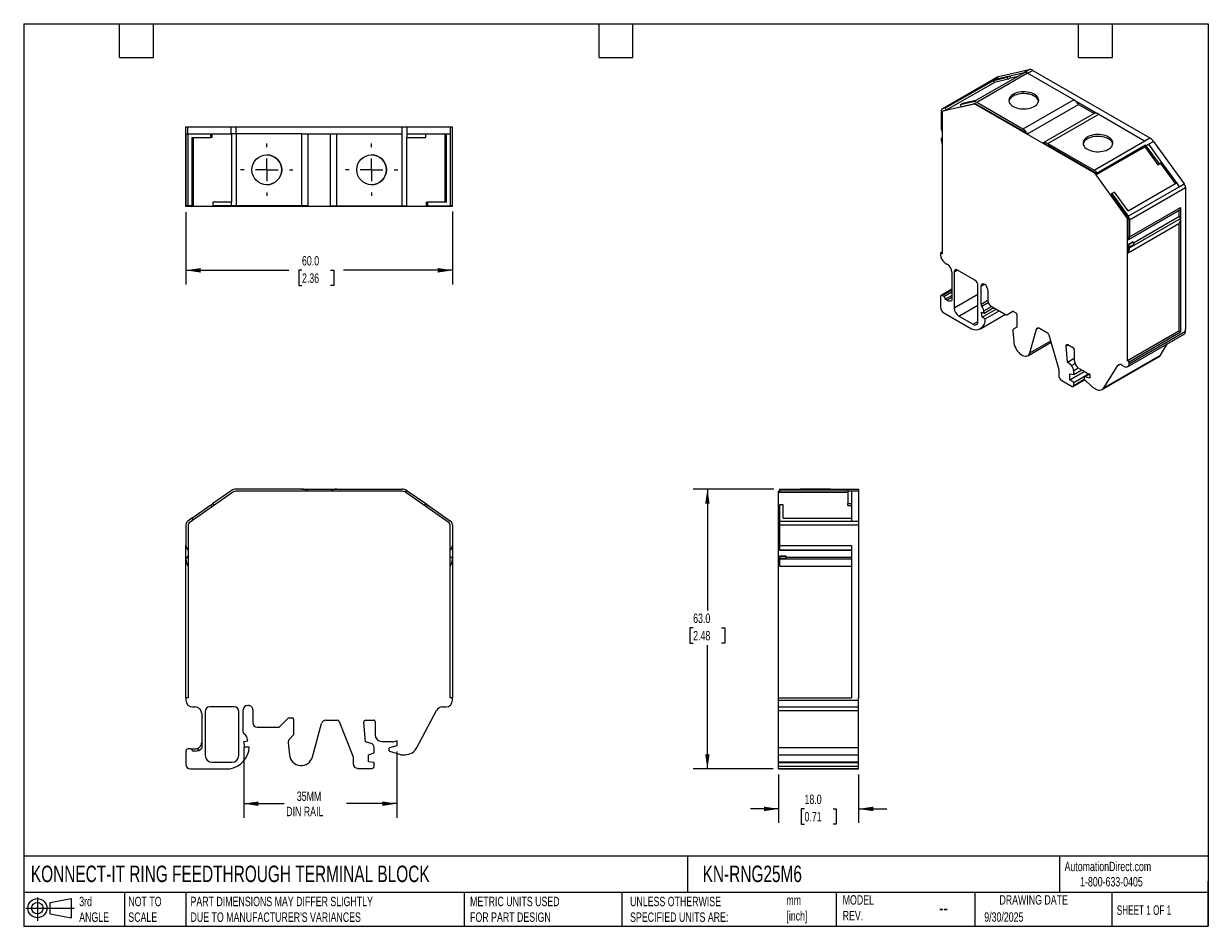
# Model space of a CAD drawing. Header units: millimetres. Extents: x 6 to 273, y 6 to 210.
import ezdxf

# ---------------------------------------------------------------- set-up
doc = ezdxf.new("R2010")
doc.units = ezdxf.units.MM
doc.linetypes.add('SLD-Center', pattern=[19.05, 15.24, -1.27, 1.27, -1.27])
doc.linetypes.add('SLD-Solid', pattern=[0])
doc.layers.add('CENTER', color=40, linetype='SLD-Center')
doc.layers.add('SLD-DEFPOINTS', color=7, linetype='Continuous')
doc.layers.add('DIMENSIONS', color=140, linetype='SLD-Solid', lineweight=25)
doc.layers.add('TEXT', color=140, linetype='SLD-Solid', lineweight=25)
doc.styles.add('SLDTEXTSTYLE0', font='TXT', dxfattribs={"width": 0.7})
doc.styles.add('SLDTEXTSTYLE1', font='TXT', dxfattribs={"width": 0.65})
doc.dimstyles.new('SLDDIMSTYLE0', dxfattribs={"dimtxt": 2.158008, "dimasz": 3.302, "dimexe": 0, "dimexo": 0.0625, "dimgap": 0.539502, "dimtad": 0, "dimtih": 1, "dimtoh": 1, "dimdec": 1, "dimrnd": 1e-09, "dimzin": 12, "dimdsep": 46, "dimtxsty": 'SLDTEXTSTYLE0', "dimsah": 1, "dimcen": 0.09, "dimadec": 0, "dimazin": 3, "dimtfac": 1, "dimtdec": 1, "dimtofl": 0, "dimtmove": 0, "dimatfit": 3, "dimfxl": 0, "dimfrac": 2, "dimtolj": 1, "dimtzin": 12, "dimarcsym": 0})
doc.dimstyles.new('SLDDIMSTYLE1', dxfattribs={"dimtxt": 2.158008, "dimasz": 3.302, "dimexe": 0, "dimexo": 0.0625, "dimgap": 0.539502, "dimtad": 0, "dimtih": 1, "dimtoh": 1, "dimdec": 1, "dimrnd": 1e-09, "dimzin": 4, "dimdsep": 46, "dimtxsty": 'SLDTEXTSTYLE0', "dimsah": 1, "dimcen": 0.09, "dimadec": 0, "dimazin": 1, "dimtfac": 1, "dimtdec": 1, "dimtmove": 0, "dimatfit": 0, "dimfxl": 0, "dimfrac": 2, "dimtolj": 1, "dimtzin": 12, "dimarcsym": 0})
doc.dimstyles.new('SLDDIMSTYLE2', dxfattribs={"dimtxt": 2.158008, "dimasz": 3.302, "dimexe": 0, "dimexo": 0.0625, "dimgap": 0.539502, "dimtad": 0, "dimtih": 1, "dimtoh": 1, "dimdec": 1, "dimrnd": 1e-09, "dimzin": 4, "dimdsep": 46, "dimtxsty": 'SLDTEXTSTYLE0', "dimsah": 1, "dimcen": 0.09, "dimadec": 0, "dimazin": 1, "dimtfac": 1, "dimtdec": 1, "dimtofl": 0, "dimtmove": 0, "dimatfit": 3, "dimfxl": 0, "dimfrac": 2, "dimtolj": 1, "dimtzin": 12, "dimarcsym": 0})

# ---------------------------------------------------------------- blocks, each defined once
blk = doc.blocks.new('Block11')
at = {"color": 7, "linetype": 'SLD-Solid', "lineweight": 18}
for p, q in [((0, 2.88), (10.87, 2.88)), ((2.59, 5.31), (2.59, 0)), ((5.48, 4.17), (10.18, 5.03)), ((5.48, 1.6), (5.48, 4.17)), ((10.18, 5.03), (10.18, 0.73)), ((5.48, 1.6), (10.18, 0.73))]:
    blk.add_line(p, q, dxfattribs=at)
for radius in [2.15, 1.29]:
    blk.add_circle((2.59, 2.88), radius, dxfattribs=at)
blk = doc.blocks.new('Block12')
at = {"layer": 'SLD-DEFPOINTS'}
blk.add_blockref('Block11', (0, 0), dxfattribs=at)
blk = doc.blocks.new('_D')
at = {"layer": 'DIMENSIONS'}
for p, q in [((55.9, 46.7), (55.9, 30.78)), ((90.38, 45.71), (90.38, 30.78)), ((55.9, 33.96), (64.97, 33.96)), ((90.38, 33.96), (79.06, 33.96))]:
    blk.add_line(p, q, dxfattribs=at)
for points in [[(55.9, 33.96), (59.2, 33.45), (59.2, 34.46)], [(90.38, 33.96), (87.08, 34.46), (87.08, 33.45)]]:
    blk.add_solid(points, dxfattribs=at)
at = {"layer": 'DIMENSIONS', "char_height": 2.117, "attachment_point": 1, "style": 'SLDTEXTSTYLE0'}
for s, insert in [('35MM', (67.84, 36.69)), ('DIN RAIL', (65.45, 33.26))]:
    blk.add_mtext(s, dxfattribs=dict(at, insert=insert))
blk = doc.blocks.new('_D_1')
at = {"layer": 'DIMENSIONS'}
for p, q in [((176.32, 40.51), (176.32, 29.61)), ((194.32, 40.51), (194.32, 29.61)), ((176.32, 32.78), (169.97, 32.78)), ((182.14, 32.78), (181.42, 32.78)), ((181.42, 32.78), (181.42, 29.35)), ((188.56, 32.78), (189.28, 32.78)), ((189.28, 32.78), (189.28, 29.35)), ((194.32, 32.78), (200.67, 32.78)), ((181.42, 29.35), (182.14, 29.35)), ((189.28, 29.35), (188.56, 29.35))]:
    blk.add_line(p, q, dxfattribs=at)
for points in [[(176.32, 32.78), (173.01, 33.29), (173.01, 32.27)], [(194.32, 32.78), (197.62, 32.27), (197.62, 33.29)]]:
    blk.add_solid(points, dxfattribs=at)
at = {"layer": 'DIMENSIONS', "char_height": 2.117, "attachment_point": 1, "style": 'SLDTEXTSTYLE0'}
for s, insert in [('18.0', (182.14, 35.99)), ('0.71', (182.14, 32.08))]:
    blk.add_mtext(s, dxfattribs=dict(at, insert=insert))
blk = doc.blocks.new('_D_2')
at = {"layer": 'DIMENSIONS'}
for p, q in [((175.25, 104.78), (157.1, 104.78)), ((160.28, 104.78), (160.28, 77.45)), ((157.07, 73.54), (156.34, 73.54)), ((156.34, 73.54), (156.34, 70.11)), ((163.48, 73.54), (164.21, 73.54)), ((164.21, 73.54), (164.21, 70.11)), ((156.34, 70.11), (157.07, 70.11)), ((160.28, 41.78), (160.28, 69.62)), ((164.21, 70.11), (163.48, 70.11)), ((175.05, 41.78), (157.1, 41.78))]:
    blk.add_line(p, q, dxfattribs=at)
for points in [[(160.28, 104.78), (159.77, 101.48), (160.78, 101.48)], [(160.28, 41.78), (160.78, 45.08), (159.77, 45.08)]]:
    blk.add_solid(points, dxfattribs=at)
at = {"layer": 'DIMENSIONS', "char_height": 2.117, "attachment_point": 1, "style": 'SLDTEXTSTYLE0'}
for s, insert in [('63.0', (157.07, 76.75)), ('2.48', (157.07, 72.84))]:
    blk.add_mtext(s, dxfattribs=dict(at, insert=insert))
blk = doc.blocks.new('_D_3')
at = {"layer": 'DIMENSIONS'}
for p, q in [((42.88, 167.09), (42.88, 150.86)), ((102.88, 167.29), (102.88, 150.86)), ((42.88, 154.03), (66.07, 154.03)), ((69, 154.03), (68.27, 154.03)), ((68.27, 154.03), (68.27, 150.6)), ((75.41, 154.03), (76.14, 154.03)), ((76.14, 154.03), (76.14, 150.6)), ((102.88, 154.03), (78.33, 154.03)), ((68.27, 150.6), (69, 150.6)), ((76.14, 150.6), (75.41, 150.6))]:
    blk.add_line(p, q, dxfattribs=at)
for points in [[(42.88, 154.03), (46.18, 153.52), (46.18, 154.54)], [(102.88, 154.03), (99.58, 154.54), (99.58, 153.52)]]:
    blk.add_solid(points, dxfattribs=at)
at = {"layer": 'DIMENSIONS', "char_height": 2.117, "attachment_point": 1, "style": 'SLDTEXTSTYLE0'}
for s, insert in [('60.0', (69, 157.24)), ('2.36', (69, 153.33))]:
    blk.add_mtext(s, dxfattribs=dict(at, insert=insert))
blk = doc.blocks.new('SW_CENTERMARKSYMBOL_0')
at = {"layer": 'CENTER', "color": 0}
for p, q in [((0, 5.08), (0, 5.89)), ((-5.08, 0), (-5.89, 0)), ((0, 0), (-2.54, 0)), ((0, 0), (0, 2.54)), ((0, 0), (0, -2.54)), ((0, 0), (2.54, 0)), ((5.08, 0), (5.89, 0)), ((0, -5.08), (0, -5.89))]:
    blk.add_line(p, q, dxfattribs=at)
blk = doc.blocks.new('SW_CENTERMARKSYMBOL_1')
at = {"layer": 'CENTER', "color": 0}
for p, q in [((0, 5.08), (0, 5.89)), ((-5.08, 0), (-5.89, 0)), ((0, 0), (-2.54, 0)), ((0, 0), (0, 2.54)), ((0, 0), (0, -2.54)), ((0, 0), (2.54, 0)), ((5.08, 0), (5.89, 0)), ((0, -5.08), (0, -5.89))]:
    blk.add_line(p, q, dxfattribs=at)

msp = doc.modelspace()

# ---------------------------------------------------------------- linework, layer by layer
for p, q in [((220.79, 192.3), (231.68, 198.59)), ((232.38, 198.4), (220.93, 191.79)), ((225.7, 197.59), (224.57, 196.94)), ((224.67, 196.97), (228.34, 197.82)), ((224.67, 196.97), (225.8, 197.63)), ((224.73, 196.79), (227.78, 197.5)), ((225.8, 197.63), (232.71, 199.23)), ((227.78, 197.5), (228.34, 197.82)), ((227.98, 197.05), (227.78, 197.5)), ((227.98, 197.05), (228.54, 197.37)), ((228.34, 197.82), (231.57, 198.57)), ((228.34, 197.82), (228.54, 197.37)), ((228.54, 197.37), (230.26, 197.77)), ((231.57, 198.57), (232.71, 199.23)), ((242.77, 192.41), (232.38, 198.4)), ((232.38, 198.4), (233.52, 199.05)), ((233.52, 199.05), (259.9, 183.82)), ((224.57, 196.94), (213.12, 190.33)), ((224.67, 196.97), (213.21, 190.36)), ((224.73, 196.79), (213.84, 190.51)), ((224.94, 196.34), (214.05, 190.06)), ((224.58, 196.93), (224.67, 196.97)), ((224.94, 196.34), (224.73, 196.79)), ((227.98, 197.05), (224.94, 196.34)), ((220.68, 192.29), (217.74, 191.61)), ((220.68, 192.29), (220.12, 191.96)), ((242.77, 192.41), (231.31, 185.79)), ((242.81, 192.38), (248.34, 189.19)), ((212.91, 189.87), (212.91, 186.04)), ((213.12, 189.58), (213.12, 157.75)), ((213.84, 190.51), (213.21, 190.36)), ((213.37, 189.89), (213.23, 189.81)), ((220.18, 191.43), (213.27, 189.83)), ((213.41, 189.91), (213.27, 189.83)), ((213.41, 189.91), (214.05, 190.06)), ((213.84, 190.51), (214.05, 190.06)), ((220.12, 191.96), (217.18, 191.28)), ((217.74, 191.61), (217.18, 191.28)), ((217.18, 191.28), (217.38, 190.83)), ((217.38, 190.83), (220.32, 191.51)), ((220.32, 191.51), (220.18, 191.43)), ((220.93, 191.38), (220.79, 191.3)), ((247.18, 176.06), (220.79, 191.3)), ((231.31, 185.79), (220.93, 191.79)), ((220.93, 191.38), (231.27, 185.41)), ((232.37, 184.77), (243.83, 191.38)), ((247.33, 189.36), (235.87, 182.75)), ((243.83, 191.38), (247.33, 189.36)), ((236.93, 182.55), (248.39, 189.16)), ((248.39, 189.16), (258.71, 183.2)), ((42.88, 184.76), (42.88, 186.36)), ((42.88, 186.36), (43.31, 186.36)), ((42.88, 168.36), (42.88, 186.36)), ((42.88, 186.36), (42.88, 186.36)), ((42.88, 184.76), (42.88, 168.56)), ((42.88, 184.76), (42.88, 168.56)), ((42.88, 184.76), (42.88, 184.76)), ((42.88, 184.76), (42.88, 184.76)), ((42.88, 184.76), (42.88, 184.76)), ((42.88, 168.36), (42.88, 184.76)), ((42.88, 184.76), (42.88, 174.47)), ((43.31, 184.76), (43.31, 186.36)), ((43.31, 186.36), (53.07, 186.36)), ((43.31, 184.76), (48.5, 184.76)), ((43.31, 184.76), (43.31, 168.56)), ((48.5, 184.76), (53.07, 184.76)), ((48.5, 183.96), (48.5, 184.76)), ((48.79, 183.96), (48.79, 184.76)), ((53.07, 184.76), (53.07, 186.36)), ((53.07, 186.36), (54.22, 186.36)), ((53.07, 184.76), (53.22, 184.76)), ((53.22, 169.36), (53.22, 184.76)), ((54.22, 184.76), (53.22, 184.76)), ((54.22, 184.76), (54.22, 186.36)), ((54.22, 186.36), (91.54, 186.36)), ((54.22, 184.76), (54.22, 168.56)), ((68.9, 184.76), (54.22, 184.76)), ((68.9, 184.76), (68.9, 168.56)), ((68.97, 184.76), (68.9, 184.76)), ((68.97, 184.76), (76.79, 184.76)), ((70.41, 168.56), (70.41, 184.76)), ((75.35, 184.76), (75.35, 168.56)), ((76.79, 184.76), (76.86, 184.76)), ((76.86, 168.56), (76.86, 184.76)), ((76.86, 184.76), (91.45, 184.76)), ((91.45, 184.76), (91.54, 184.76)), ((91.54, 184.76), (91.54, 186.36)), ((91.54, 186.36), (92.69, 186.36)), ((91.54, 184.76), (91.54, 184.76)), ((91.54, 168.56), (91.54, 184.76)), ((92.69, 184.76), (92.69, 186.36)), ((92.69, 186.36), (102.45, 186.36)), ((92.69, 183.96), (92.69, 184.76)), ((92.69, 184.76), (96.85, 184.76)), ((96.85, 184.76), (101.56, 184.76)), ((96.85, 183.96), (96.85, 184.76)), ((101.27, 169.36), (101.27, 184.76)), ((101.56, 184.76), (102.45, 184.76)), ((101.56, 169.36), (101.56, 184.76)), ((102.45, 184.76), (102.45, 186.36)), ((102.45, 186.36), (102.88, 186.36)), ((102.45, 168.56), (102.45, 184.76)), ((102.88, 168.56), (102.88, 186.36)), ((102.88, 168.56), (102.88, 184.76)), ((102.88, 184.76), (102.88, 184.76)), ((231.35, 185.36), (232.37, 184.77)), ((44.2, 183.96), (48.5, 183.96)), ((44.2, 183.96), (44.2, 168.56)), ((44.49, 183.96), (44.49, 168.56)), ((48.79, 183.96), (48.5, 183.96)), ((92.54, 183.96), (92.69, 183.96)), ((92.54, 183.96), (92.54, 168.56)), ((92.69, 183.96), (96.85, 183.96)), ((213.12, 183.8), (212.97, 183.71)), ((236.89, 182.16), (235.87, 182.75)), ((236.93, 182.55), (247.32, 176.55)), ((247.32, 176.15), (236.98, 182.12)), ((247.32, 176.55), (258.77, 183.17)), ((258.81, 181.86), (247.78, 175.49)), ((258.71, 181.99), (247.82, 175.71)), ((258.92, 182.21), (248.03, 175.92)), ((258.71, 183.2), (258.77, 183.17)), ((258.71, 181.99), (258.92, 182.21)), ((258.77, 183.17), (259.9, 183.82)), ((261.76, 177.78), (258.81, 181.86)), ((259.02, 182.08), (259.58, 182.4)), ((259.02, 182.08), (261.96, 178)), ((259.58, 182.4), (260.71, 183.06)), ((259.58, 182.4), (262.53, 178.32)), ((260.71, 183.06), (267.62, 173.48)), ((247.32, 176.15), (247.18, 176.06)), ((261.76, 177.78), (262.32, 178.11)), ((261.76, 177.78), (261.96, 178)), ((261.96, 178), (262.53, 178.32)), ((262.53, 178.32), (262.32, 178.11)), ((262.32, 178.11), (265.6, 173.56)), ((262.53, 178.32), (265.86, 173.71)), ((254.69, 165.92), (247.78, 175.49)), ((248.03, 175.92), (247.82, 175.71)), ((254.97, 167.42), (265.86, 173.71)), ((265.86, 173.71), (266.49, 172.83)), ((266.49, 172.83), (267.62, 173.48)), ((251.36, 171.31), (251.16, 171.09)), ((254.83, 166), (251.16, 171.09)), ((251.93, 171.64), (251.36, 171.31)), ((251.36, 171.31), (255.04, 166.22)), ((254.97, 167.42), (251.93, 171.64)), ((255.04, 166.22), (266.49, 172.83)), ((255.34, 165.37), (267.92, 172.64)), ((267.92, 172.64), (267.92, 140.81)), ((43.31, 168.56), (42.88, 168.56)), ((43.38, 168.36), (42.88, 168.36)), ((44.2, 168.56), (43.31, 168.56)), ((43.38, 168.56), (43.38, 168.36)), ((43.38, 168.56), (43.38, 168.36)), ((43.59, 168.36), (43.38, 168.36)), ((43.38, 168.36), (43.38, 168.36)), ((43.59, 168.56), (43.59, 168.36)), ((53.36, 168.36), (43.59, 168.36)), ((44.2, 168.56), (44.49, 168.56)), ((48.91, 169.36), (48.91, 168.56)), ((53.07, 169.36), (48.91, 169.36)), ((53.07, 168.56), (48.91, 168.56)), ((53.07, 169.36), (53.07, 168.56)), ((53.22, 169.36), (53.07, 169.36)), ((54.22, 168.56), (53.07, 168.56)), ((53.36, 168.56), (53.36, 168.36)), ((54.22, 168.36), (53.36, 168.36)), ((68.9, 168.56), (54.22, 168.56)), ((54.22, 168.56), (54.22, 168.36)), ((91.54, 168.36), (54.22, 168.36)), ((70.41, 168.56), (68.9, 168.56)), ((75.35, 168.56), (76.86, 168.56)), ((76.86, 168.56), (91.54, 168.56)), ((91.54, 168.56), (92.54, 168.56)), ((91.54, 168.56), (91.54, 168.36)), ((92.4, 168.36), (91.54, 168.36)), ((92.4, 168.56), (92.4, 168.36)), ((102.17, 168.36), (92.4, 168.36)), ((96.97, 169.36), (96.97, 168.56)), ((96.97, 169.36), (97.26, 169.36)), ((97.26, 168.56), (96.97, 168.56)), ((97.26, 169.36), (97.26, 168.56)), ((101.56, 169.36), (97.26, 169.36)), ((97.26, 168.56), (102.45, 168.56)), ((102.17, 168.56), (102.17, 168.36)), ((102.38, 168.36), (102.17, 168.36)), ((102.38, 168.56), (102.38, 168.36)), ((102.88, 168.36), (102.38, 168.36)), ((102.45, 168.56), (102.88, 168.56)), ((102.88, 168.36), (102.88, 168.56)), ((255.34, 161.55), (266.79, 168.16)), ((266.79, 168.16), (266.79, 165.69)), ((254.83, 166), (254.69, 165.92)), ((254.98, 165.58), (254.84, 165.5)), ((254.84, 133.67), (254.84, 165.5)), ((254.98, 160.9), (254.98, 165.58)), ((255.07, 160.95), (266.52, 167.56)), ((255.34, 159.08), (266.79, 165.69)), ((255.34, 165.37), (255.34, 161.55)), ((266.44, 166.08), (256.19, 160.16)), ((266.44, 167.51), (266.44, 166.08)), ((266.79, 165.69), (266.79, 140.16)), ((254.98, 157.94), (266.44, 164.55)), ((266.44, 164.55), (266.44, 140.36)), ((254.98, 160.9), (255.05, 160.94)), ((256.04, 160.43), (254.98, 159.82)), ((254.99, 159.8), (256.05, 160.42)), ((255.04, 160.94), (255.03, 160.93)), ((256.34, 159.9), (256.05, 160.42)), ((212.77, 157.96), (213.12, 158.16)), ((212.77, 157.96), (212.77, 157.5)), ((213.12, 157.75), (212.77, 157.96)), ((254.98, 157.94), (254.98, 159.82)), ((254.99, 159.8), (255.28, 159.29)), ((255.28, 159.29), (256.34, 159.9)), ((213.83, 155.67), (214.22, 155.44)), ((215.28, 153.61), (215.28, 147.26)), ((215.84, 153.69), (216.55, 154.1)), ((215.84, 153.69), (215.84, 145.57)), ((220.48, 151.83), (216.55, 154.1)), ((215.28, 149.78), (212.87, 148.39)), ((213.12, 148.36), (215.28, 149.61)), ((221.18, 142.48), (221.18, 150.6)), ((221.89, 150.49), (222.6, 150.89)), ((221.89, 146.4), (221.89, 150.49)), ((222.6, 150.89), (222.72, 150.82)), ((223.43, 149.6), (223.43, 147.2)), ((212.77, 148.16), (212.77, 145.71)), ((213.48, 148.16), (213.12, 148.36)), ((213.48, 148.16), (215.28, 149.2)), ((213.83, 147.55), (215.28, 148.38)), ((214.22, 147.32), (213.83, 147.55)), ((215.28, 147.93), (214.22, 147.32)), ((215.84, 145.57), (221.18, 148.65)), ((221.89, 146.4), (223.43, 147.29)), ((222.07, 145.94), (223.51, 146.77)), ((213.48, 144.48), (219.73, 140.87)), ((216.91, 143.73), (221.18, 146.2)), ((221.77, 140.89), (227.36, 144.12)), ((221.97, 144.63), (222.6, 144.4)), ((222.14, 143.49), (221.97, 144.63)), ((222.14, 143.49), (225.3, 145.31)), ((222.53, 144.92), (224.25, 145.92)), ((222.6, 144.4), (222.53, 144.92)), ((222.6, 144.4), (224.74, 145.63)), ((222.84, 143.08), (226, 144.9)), ((224.14, 145.98), (227.52, 144.02)), ((227.67, 144.01), (229.04, 144.8)), ((227.67, 144.01), (229.05, 144.8)), ((229.19, 144.78), (229.71, 144.49)), ((229.92, 144.12), (229.92, 141.25)), ((216.91, 143.73), (220.12, 141.87)), ((220.12, 141.87), (221.18, 142.48)), ((222.84, 143.08), (222.14, 143.49)), ((229.04, 140.32), (229.23, 137.97)), ((229.92, 141.25), (229.25, 140.86)), ((232.9, 135.49), (234.36, 140.79)), ((234.36, 140.79), (234.86, 141.07)), ((235.04, 141), (236.85, 139.95)), ((237.18, 139.5), (239.37, 131.73)), ((266.44, 140.36), (254.84, 133.67)), ((254.88, 132.32), (267.61, 139.67)), ((255.2, 133.01), (267.92, 140.36)), ((255.2, 133.46), (266.79, 140.16)), ((266.79, 140.16), (266.44, 140.36)), ((267.92, 140.36), (267.92, 140.81)), ((232.42, 134.81), (237.65, 137.83)), ((232.9, 135.49), (237.56, 138.18)), ((241.07, 137.06), (241.46, 137.29)), ((241.38, 133.38), (241.07, 137.06)), ((241.43, 137.31), (242.67, 136.6)), ((242.88, 136.23), (242.88, 133.8)), ((262.27, 134.93), (263.88, 137.52)), ((241.38, 133.38), (242.88, 134.24)), ((242.23, 132.59), (241.38, 133.38)), ((249.16, 127.21), (261.89, 134.56)), ((249.54, 127.58), (262.27, 134.93)), ((255.2, 133.46), (254.84, 133.67)), ((255.2, 133.01), (255.2, 133.46)), ((239.37, 131.73), (239.37, 130.46)), ((241.85, 129.4), (245.11, 131.28)), ((241.85, 130.71), (242.74, 130.57)), ((241.85, 129.4), (241.85, 130.71)), ((242.23, 132.59), (243.04, 133.05)), ((242.74, 131.51), (243.75, 132.09)), ((242.74, 130.57), (244.54, 131.61)), ((242.74, 130.57), (242.74, 131.51)), ((242.74, 128.8), (246.1, 130.74)), ((243.94, 131.96), (245.59, 131.01)), ((246.24, 130.7), (245.13, 130.05)), ((245.19, 130.06), (246.28, 130.69)), ((245.76, 130.83), (246.29, 130.69)), ((246.29, 130.69), (246.36, 130.65)), ((249.54, 127.58), (252.67, 132.59)), ((252.67, 132.59), (253.11, 132.85)), ((253.61, 132.7), (254.13, 132.4)), ((240.08, 129.23), (242.38, 127.9)), ((242.74, 128.8), (241.85, 129.4)), ((242.63, 127.88), (245.23, 129.38)), ((242.74, 128.11), (245.13, 129.49)), ((242.74, 128.11), (242.74, 128.8)), ((245.09, 129.96), (245.09, 129.64)), ((246.36, 129.75), (245.19, 130.06)), ((245.19, 129.42), (246.93, 127.8)), ((246.36, 130.65), (246.36, 129.75)), ((246.99, 127.75), (247.66, 127.36)), ((53.07, 104.42), (48.91, 101.51)), ((68.9, 104.78), (54.22, 104.78)), ((91.54, 104.28), (54.22, 104.28)), ((68.97, 104.78), (76.79, 104.78)), ((76.86, 104.78), (91.54, 104.78)), ((92.54, 104.51), (92.25, 104.1)), ((92.69, 104.42), (96.85, 101.51)), ((176.52, 104.28), (176.32, 104.28)), ((176.32, 104.01), (176.32, 104.28)), ((176.52, 104.78), (176.52, 104.51)), ((176.52, 104.78), (192.72, 104.78)), ((176.52, 104.78), (192.72, 104.78)), ((176.52, 104.78), (176.52, 104.78)), ((191.92, 104.51), (176.52, 104.51)), ((176.52, 104.51), (176.52, 104.1)), ((191.92, 104.1), (176.52, 104.1)), ((191.92, 104.51), (191.92, 104.42)), ((191.92, 104.42), (191.92, 101.51)), ((191.92, 104.42), (192.72, 104.42)), ((192.72, 104.78), (192.72, 104.78)), ((192.72, 104.78), (194.32, 104.78)), ((192.72, 104.78), (192.72, 104.78)), ((192.72, 104.78), (192.72, 104.78)), ((192.72, 104.42), (192.72, 101.51)), ((192.72, 104.42), (194.32, 104.42)), ((194.32, 104.78), (194.32, 104.42)), ((194.32, 104.42), (194.32, 97.58)), ((53.36, 104.01), (43.59, 97.17)), ((48.5, 101.22), (48.91, 101.51)), ((48.91, 101.51), (49.2, 101.1)), ((102.17, 97.17), (92.4, 104.01)), ((96.56, 101.1), (96.85, 101.51)), ((96.85, 101.51), (97.26, 101.22)), ((191.92, 104.01), (176.32, 104.01)), ((176.32, 97.17), (176.32, 104.01)), ((191.92, 101.51), (192.72, 101.51)), ((191.92, 101.1), (191.92, 101.51)), ((192.72, 101.51), (192.72, 98.21)), ((44.2, 98.21), (48.5, 101.22)), ((48.79, 100.81), (48.5, 101.22)), ((97.26, 101.22), (96.97, 100.81)), ((97.26, 101.22), (102.45, 97.58)), ((177.32, 101.22), (176.52, 101.22)), ((176.52, 101.22), (176.52, 97.58)), ((177.32, 98.21), (177.32, 101.22)), ((191.92, 101.1), (192.72, 101.1)), ((42.88, 96.76), (42.88, 92.07)), ((44.2, 98.21), (43.31, 97.58)), ((43.38, 96.76), (43.38, 57.78)), ((44.2, 98.21), (44.49, 97.8)), ((102.38, 57.78), (102.38, 96.76)), ((102.88, 96.76), (102.88, 92.07)), ((176.52, 97.17), (176.32, 97.17)), ((176.32, 96.76), (176.32, 97.17)), ((176.52, 96.76), (176.32, 96.76)), ((176.32, 57.78), (176.32, 96.76)), ((176.52, 97.58), (176.52, 96.76)), ((176.52, 97.58), (192.72, 97.58)), ((176.52, 96.76), (176.52, 92.07)), ((176.52, 96.76), (194.32, 96.76)), ((177.32, 98.21), (192.72, 98.21)), ((192.72, 98.21), (192.72, 97.58)), ((192.72, 97.58), (194.32, 97.58)), ((194.32, 97.58), (194.32, 96.76)), ((194.32, 96.76), (194.32, 57.78)), ((42.88, 89.05), (42.88, 92.07)), ((43.3, 91.11), (43.38, 91.04)), ((102.46, 91.11), (102.45, 91.11)), ((102.88, 92.07), (102.88, 89.05)), ((176.52, 92.07), (192.72, 92.07)), ((176.52, 92.07), (176.52, 91.11)), ((176.52, 91.11), (192.72, 91.11)), ((176.52, 91.11), (178.02, 91.11)), ((176.52, 91.11), (176.52, 91.11)), ((176.52, 91.11), (176.52, 91.03)), ((176.52, 91.03), (178.02, 91.03)), ((178.02, 91.03), (178.02, 91.11)), ((178.02, 91.04), (192.72, 91.04)), ((192.72, 92.07), (192.72, 89.05)), ((42.88, 57.78), (42.88, 89.05)), ((42.97, 89.26), (43.37, 89.7)), ((102.39, 89.7), (102.79, 89.26)), ((102.88, 89.05), (102.88, 57.78)), ((178.02, 89.71), (176.52, 89.71)), ((176.52, 89.71), (176.52, 89.7)), ((176.52, 89.7), (178.02, 89.7)), ((176.52, 89.7), (176.52, 89.26)), ((176.52, 89.26), (178.02, 89.26)), ((176.52, 89.26), (176.52, 89.05)), ((176.52, 89.05), (192.72, 89.05)), ((176.52, 89.05), (176.52, 87.41)), ((178.02, 89.7), (178.02, 89.71)), ((178.02, 89.26), (178.02, 89.7)), ((192.72, 89.35), (178.02, 89.35)), ((192.72, 89.05), (192.72, 57.78)), ((192.72, 89.05), (192.72, 89.05)), ((176.52, 87.41), (192.72, 87.41)), ((42.88, 57.78), (42.88, 57.23)), ((43.38, 57.78), (42.88, 57.78)), ((56.78, 56.08), (56.95, 56.08)), ((102.88, 57.78), (102.38, 57.78)), ((102.88, 57.23), (102.88, 57.78)), ((176.32, 57.23), (176.32, 57.78)), ((176.32, 57.78), (192.72, 57.78)), ((176.32, 57.23), (194.32, 57.23)), ((176.32, 55.73), (176.32, 57.23)), ((194.32, 57.23), (194.32, 57.78)), ((194.32, 55.73), (194.32, 57.23)), ((44.38, 55.73), (44.93, 55.73)), ((46.43, 54.23), (46.43, 46.46)), ((47.23, 54.73), (47.23, 44.78)), ((53.78, 55.73), (48.23, 55.73)), ((54.78, 44.78), (54.78, 54.73)), ((55.78, 50.08), (55.78, 55.08)), ((57.95, 55.08), (57.95, 52.15)), ((94.88, 46.58), (99.31, 54.93)), ((100.63, 55.73), (101.38, 55.73)), ((176.32, 55.73), (194.32, 55.73)), ((176.32, 54.93), (176.32, 55.73)), ((176.32, 54.93), (194.32, 54.93)), ((176.32, 46.58), (176.32, 54.93)), ((194.32, 54.93), (194.32, 55.73)), ((194.32, 46.58), (194.32, 54.93)), ((58.95, 51.15), (63.75, 51.15)), ((63.96, 51.24), (65.89, 53.17)), ((66.1, 53.26), (66.83, 53.26)), ((67.13, 52.96), (67.13, 49.44)), ((71.35, 44.5), (73.42, 52.02)), ((74.38, 52.76), (76.94, 52.76)), ((77.41, 52.44), (80.5, 44.47)), ((83.34, 47.9), (82.91, 52.2)), ((83.41, 52.76), (85.16, 52.76)), ((85.46, 52.46), (85.46, 49.48)), ((55.9, 47.97), (56.79, 48.13)), ((56.79, 48.13), (56.68, 48.72)), ((67.13, 49.44), (66.18, 48.49)), ((89.53, 47.88), (90.28, 48.08)), ((90.28, 48.08), (90.38, 48.08)), ((90.38, 48.08), (90.38, 46.98)), ((42.88, 45.78), (42.88, 42.78)), ((43.88, 46.28), (43.38, 46.28)), ((43.88, 46.28), (44.93, 46.28)), ((44.93, 45.78), (44.38, 45.78)), ((45.63, 45.91), (45.63, 46.46)), ((56.13, 46.68), (55.9, 47.97)), ((57.13, 46.68), (56.13, 46.68)), ((65.89, 47.69), (66.16, 44.95)), ((84.55, 47.54), (83.34, 47.9)), ((84, 44.98), (85.26, 45.43)), ((85.26, 45.43), (85.26, 46.58)), ((86.96, 47.98), (89.3, 47.98)), ((88.59, 46.35), (88.59, 45.95)), ((90.38, 46.98), (88.73, 46.54)), ((88.73, 45.76), (91.19, 45)), ((176.32, 46.58), (194.32, 46.58)), ((176.32, 44.98), (176.32, 46.58)), ((194.32, 44.98), (194.32, 46.58)), ((48.73, 43.28), (53.28, 43.28)), ((80.5, 44.47), (80.5, 42.92)), ((84, 43.37), (84, 44.98)), ((85.26, 43.26), (84, 43.37)), ((85.26, 42.41), (85.26, 43.26)), ((91.28, 44.98), (92.23, 44.98)), ((176.32, 44.98), (194.32, 44.98)), ((176.32, 44.98), (194.32, 44.98)), ((176.32, 44.98), (194.32, 44.98)), ((176.32, 44.98), (176.32, 44.98)), ((176.32, 43.37), (176.32, 44.98)), ((176.32, 43.37), (194.32, 43.37)), ((176.32, 43.26), (176.32, 43.37)), ((176.32, 43.26), (194.32, 43.26)), ((176.32, 42.41), (176.32, 43.26)), ((194.32, 44.98), (194.32, 44.98)), ((194.32, 43.37), (194.32, 44.98)), ((194.32, 43.26), (194.32, 43.37)), ((194.32, 42.41), (194.32, 43.26)), ((43.88, 41.78), (52.73, 41.78)), ((81.5, 41.91), (84.76, 41.91)), ((176.32, 42.41), (194.32, 42.41)), ((176.32, 41.91), (176.32, 42.41)), ((176.32, 41.91), (194.32, 41.91)), ((176.32, 41.78), (176.32, 41.91)), ((176.32, 41.78), (194.32, 41.78)), ((194.32, 41.91), (194.32, 42.41)), ((194.32, 41.78), (194.32, 41.91))]:
    msp.add_line(p, q)
at = {"flags": 128}
for points in [[(225.7, 197.59), (225.73, 197.61), (225.8, 197.63)], [(233.88, 193.66), (233.53, 193.83), (233.15, 193.98), (232.74, 194.09), (232.3, 194.17), (231.85, 194.22), (231.39, 194.23), (230.94, 194.2), (230.49, 194.14), (230.07, 194.04), (229.67, 193.91), (229.31, 193.75), (228.98, 193.56), (228.71, 193.35), (228.48, 193.12), (228.31, 192.88), (228.21, 192.62), (228.16, 192.36), (228.17, 192.1), (228.25, 191.84), (228.39, 191.58), (228.59, 191.35), (228.84, 191.13), (229.14, 190.93), (229.48, 190.75), (229.87, 190.61), (230.28, 190.49), (230.71, 190.41), (231.16, 190.37), (231.62, 190.36), (232.08, 190.39), (232.52, 190.45), (232.95, 190.55), (233.34, 190.68), (233.71, 190.84), (234.03, 191.02), (234.31, 191.23), (234.53, 191.46), (234.7, 191.71), (234.81, 191.97), (234.86, 192.23), (234.84, 192.49), (234.76, 192.75), (234.62, 193), (234.43, 193.24), (234.18, 193.46), (233.88, 193.66)], [(234.84, 192.09), (234.81, 192.21), (234.7, 192.47), (234.53, 192.72), (234.31, 192.95), (234.03, 193.16), (233.71, 193.34), (233.34, 193.5), (232.95, 193.63), (232.52, 193.73), (232.08, 193.79), (231.62, 193.82), (231.16, 193.81), (230.71, 193.76), (230.28, 193.68), (229.87, 193.57), (229.48, 193.43), (229.14, 193.25)], [(213.37, 189.89), (213.38, 189.9), (213.41, 189.91)], [(245.83, 181.29), (246.17, 181.12), (246.55, 180.97), (246.97, 180.86), (247.4, 180.78), (247.85, 180.74), (248.31, 180.73), (248.76, 180.75), (249.21, 180.82), (249.63, 180.91), (250.03, 181.04), (250.4, 181.2), (250.72, 181.39), (251, 181.6), (251.22, 181.83), (251.39, 182.07), (251.5, 182.33), (251.54, 182.59), (251.53, 182.86), (251.45, 183.12), (251.31, 183.37), (251.12, 183.61), (250.86, 183.83), (250.56, 184.03), (250.22, 184.2), (249.84, 184.35), (249.42, 184.46), (248.99, 184.54), (248.54, 184.58), (248.08, 184.59), (247.63, 184.57), (247.18, 184.5), (246.76, 184.41), (246.36, 184.28), (245.99, 184.12), (245.67, 183.93), (245.39, 183.72), (245.17, 183.49), (245, 183.25), (244.89, 182.99), (244.85, 182.73), (244.86, 182.46), (244.94, 182.2), (245.08, 181.95), (245.27, 181.71), (245.53, 181.49), (245.83, 181.29)], [(251.53, 182.46), (251.5, 182.58), (251.39, 182.84), (251.22, 183.08), (251, 183.31), (250.72, 183.52), (250.4, 183.71), (250.03, 183.87), (249.63, 184), (249.21, 184.09), (248.76, 184.16), (248.31, 184.18), (247.85, 184.18), (247.4, 184.13), (246.97, 184.05), (246.55, 183.94), (246.17, 183.79), (245.83, 183.62)], [(213.12, 183.69), (213.09, 183.71), (213.04, 183.72), (212.98, 183.71), (212.94, 183.68), (212.92, 183.64), (212.91, 183.57)], [(266.44, 166.08), (266.49, 166.09), (266.55, 166.08), (266.61, 166.04), (266.67, 165.99), (266.72, 165.92), (266.76, 165.85), (266.78, 165.77), (266.79, 165.69)], [(234.36, 140.79), (234.4, 140.89), (234.46, 140.97), (234.53, 141.04), (234.61, 141.08), (234.71, 141.09), (234.82, 141.08), (234.93, 141.05), (235.04, 141)], [(229.23, 137.97), (229.28, 137.62), (229.37, 137.25), (229.51, 136.87), (229.68, 136.51), (229.88, 136.15), (230.12, 135.82), (230.38, 135.52), (230.65, 135.26), (230.94, 135.04), (231.22, 134.87), (231.51, 134.76), (231.79, 134.7), (232.05, 134.69), (232.28, 134.75), (232.49, 134.86), (232.67, 135.02), (232.8, 135.23), (232.9, 135.49)], [(241.07, 137.06), (241.07, 137.15), (241.09, 137.22), (241.12, 137.28), (241.16, 137.33), (241.22, 137.35), (241.28, 137.36), (241.35, 137.34), (241.43, 137.31)], [(245.19, 130.06), (245.17, 130.06), (245.15, 130.06), (245.13, 130.06), (245.12, 130.05), (245.1, 130.03), (245.1, 130.01), (245.09, 129.99), (245.09, 129.96)], [(181.27, 104.78), (181.3, 104.78), (181.39, 104.78), (181.54, 104.78), (181.75, 104.78), (182.02, 104.78), (182.33, 104.78), (182.68, 104.78), (183.07, 104.78), (183.49, 104.78), (183.93, 104.78), (184.39, 104.78), (184.84, 104.78), (185.3, 104.78), (185.74, 104.78), (186.16, 104.78), (186.55, 104.78), (186.9, 104.78), (187.21, 104.78), (187.48, 104.78), (187.69, 104.78), (187.84, 104.78), (187.93, 104.78), (187.97, 104.78), (187.93, 104.78), (187.84, 104.78), (187.69, 104.78), (187.48, 104.78), (187.21, 104.78), (186.9, 104.78), (186.55, 104.78), (186.16, 104.78), (185.74, 104.78), (185.3, 104.78), (184.84, 104.78), (184.39, 104.78), (183.93, 104.78), (183.49, 104.78), (183.07, 104.78), (182.68, 104.78), (182.33, 104.78), (182.02, 104.78), (181.75, 104.78), (181.54, 104.78), (181.39, 104.78), (181.3, 104.78), (181.27, 104.78)]]:
    msp.add_lwpolyline(points, dxfattribs=at)
for centre in [(61.08, 176.66), (84.68, 176.66)]:
    msp.add_circle(centre, 3.35)
for centre, radius, start, end in [((231.74, 197.83), 0.762, 95.2059, 102.9605), ((231.73, 197.36), 1.23, 57.6346, 92.5008), ((232.89, 198.1), 1.14, 56.6986, 99.2317), ((220.86, 191.54), 0.762, 95.2061, 102.9606), ((229.91, 191.63), 1.8, 115.5623, 165.2292), ((241.57, 190.33), 2.4, 58.7222, 60.0014), ((240.94, 189.45), 3.47, 33.7966, 57.3981), ((213.36, 189.93), 0.456, 109.1553, 188.1293), ((213.35, 189.61), 0.228, 109.1554, 188.1294), ((220.3, 190.83), 1.14, 56.7019, 99.2324), ((220.32, 190.58), 0.857, 56.6986, 99.2317), ((220.46, 190.66), 0.857, 56.6986, 99.2317), ((247.62, 188.03), 1.36, 57.8353, 102.2887), ((247.23, 187.16), 2.31, 59.9955, 61.3084), ((214.76, 186.1), 1.85, 181.8959, 207.7804), ((230.37, 183.75), 1.89, 58.557, 61.4483), ((229.52, 182.87), 3.43, 33.6871, 58.5002), ((216.7, 183.64), 3.79, 181.0273, 199.2969), ((236.16, 181.39), 1.39, 56.2919, 101.9665), ((235.99, 180.51), 1.89, 58.5571, 61.4483), ((246.6, 182), 1.8, 115.5627, 165.2252), ((256.82, 180.42), 2.46, 35.7969, 39.7067), ((258.8, 183.21), 0.0482, 239.9739, 240.0868), ((256.34, 180.14), 3.3, 35.8045, 38.7213), ((258.49, 181.51), 2.71, 34.8517, 58.6072), ((61.08, 176.66), 3.35, 270, 90), ((84.68, 176.66), 3.35, 270, 90), ((246.12, 174.33), 2.03, 34.8517, 58.6072), ((245.97, 174.32), 2.61, 37.9117, 58.8856), ((246.32, 174.49), 1.93, 38.9585, 58.9807), ((266.41, 172.58), 1.51, 2.4439, 36.9213), ((266.15, 168.09), 0.648, 305.4017, 5.9104), ((254.09, 165.47), 0.755, 2.4439, 36.9213), ((254.23, 165.55), 0.755, 2.4439, 36.9213), ((253.83, 165.31), 1.51, 2.4439, 36.9213), ((265.09, 165.6), 1.71, 322.3207, 3.0814), ((265.9, 165.69), 0.889, 359.8556, 0.1443), ((255.18, 160.63), 0.334, 115.8999, 126.23), ((254.7, 161.48), 0.637, 301.8837, 6.2198), ((257.57, 161.24), 1.73, 207.9216, 208.6294), ((215.07, 157.61), 2.31, 182.6055, 237.3945), ((256.51, 160.63), 1.73, 207.9216, 208.6294), ((253.63, 158.98), 1.71, 322.3413, 3.1889), ((254.91, 159.06), 0.432, 2.0001, 30.7698), ((212.98, 153.5), 2.31, 2.6055, 57.3945), ((216.28, 153.76), 0.437, 50.7967, 189.214), ((219.65, 150.54), 1.54, 2.6055, 57.3945), ((222.32, 150.56), 0.437, 50.7968, 189.214), ((221.89, 149.53), 1.54, 2.6054, 57.3947), ((212.98, 148.19), 0.218, 50.7965, 189.2137), ((213.06, 147.51), 0.768, 2.6055, 57.3945), ((214.79, 148.1), 0.967, 233.473, 300.1156), ((224.96, 147.27), 1.54, 182.6055, 237.3945), ((214.3, 145.78), 1.54, 182.6055, 237.3945), ((218.15, 145.67), 2.31, 182.6055, 237.3945), ((222.66, 146.43), 0.768, 182.6508, 219.9608), ((220.41, 144.58), 2.15, 9.221, 39.3482), ((227.61, 144.15), 0.151, 234.3817, 294.314), ((229.1, 144.66), 0.151, 54.3817, 114.3139), ((229.46, 144.1), 0.461, 2.6055, 57.3945), ((220.69, 142.82), 2.17, 243.9603, 6.7099), ((220.54, 142.38), 0.655, 230.7967, 9.214), ((229.58, 140.43), 0.543, 127.2794, 191.2769), ((236.43, 139.29), 0.781, 15.1999, 57.1269), ((267.19, 140.28), 0.739, 305.0133, 6.2988), ((242.42, 136.21), 0.461, 2.6054, 57.3945), ((245.18, 133.9), 2.31, 182.6055, 237.3945), ((261.36, 135.48), 1.06, 300.2854, 328.8838), ((241.16, 131.43), 1.57, 2.9269, 47.3078), ((245.86, 131.09), 0.277, 197.1787, 248.2021), ((253.19, 132.2), 0.652, 50.3421, 143.0885), ((254.55, 132.91), 0.655, 230.7967, 9.214), ((240.91, 130.53), 1.54, 182.6055, 237.3945), ((242.52, 128.07), 0.219, 230.7968, 9.2141), ((245.4, 129.65), 0.313, 182.924, 227.0751), ((247.17, 128.05), 0.347, 226.5331, 239.5596), ((248.5, 128.36), 1.3, 230.3421, 323.0885), ((54.22, 102.78), 2, 90.0033, 125), ((54.22, 102.78), 1.5, 90, 125), ((68.91, 102.28), 2, 88.331, 91.669), ((68.91, 102.28), 2.5, 53.0977, 90.0033), ((76.86, 102.28), 2.5, 89.9967, 126.9023), ((76.86, 102.28), 2, 88.331, 91.669), ((91.54, 102.78), 2, 59.8943, 89.9967), ((91.54, 102.78), 1.5, 55, 90), ((91.54, 102.78), 2, 55, 59.8943), ((43.88, 96.76), 1, 125, 180), ((43.88, 96.76), 0.5, 125, 180), ((101.88, 96.76), 0.5, 0, 55), ((101.88, 96.76), 1, 360, 55), ((44.18, 92.07), 1.3, 180, 227.373), ((42.63, 90.37), 1, 41.4027, 47.373), ((103.13, 90.37), 1, 132.6269, 138.5967), ((101.58, 92.07), 1.3, 312.6269, 360), ((43.18, 89.05), 0.3, 48.1888, 179.8931), ((45.82, 89.05), 2.94, 179.8931, 213.9067), ((42.63, 90.37), 1, 317.373, 318.5972), ((103.13, 90.37), 1, 221.4032, 222.6269), ((99.94, 89.05), 2.94, 326.0935, 0.1069), ((102.58, 89.05), 0.3, 0.1069, 44.3774), ((44.38, 57.23), 1.5, 180, 270), ((56.78, 55.08), 1, 90.0001, 180), ((56.95, 55.08), 1, 360, 90.0002), ((101.38, 57.23), 1.5, 270, 0), ((44.93, 54.23), 1.5, 360, 90), ((48.23, 54.73), 1, 90, 180), ((53.78, 54.73), 1, 360, 90), ((100.63, 54.23), 1.5, 90, 152.086), ((58.95, 52.15), 1, 180, 270), ((63.75, 51.45), 0.3, 269.9999, 315), ((66.1, 52.96), 0.3, 89.9999, 135), ((66.83, 52.96), 0.3, 0, 90), ((74.38, 51.76), 1, 90, 164.6611), ((76.94, 52.26), 0.5, 21.1871, 90), ((83.41, 52.25), 0.506, 90, 185.7628), ((85.16, 52.46), 0.3, 359.9998, 90), ((56.28, 50.08), 0.5, 180, 240.3315), ((55.38, 48.49), 1.32, 9.9999, 60.3317), ((66.89, 47.78), 1, 134.9999, 185.5496), ((86.96, 49.48), 1.5, 180, 270), ((43.38, 45.78), 0.5, 89.9999, 179.9998), ((43.88, 45.78), 0.5, 360, 89.9999), ((44.93, 47.78), 2, 270, 318.5904), ((44.93, 47.78), 1.5, 270, 297.8181), ((51.91, 46.94), 5.22, 278.9842, 357.1823), ((84.25, 46.58), 1, 360, 73.1679), ((88.79, 46.35), 0.2, 105.0001, 179.9994), ((88.79, 45.95), 0.2, 179.9999, 252.7657), ((89.48, 48.07), 0.2, 207.611, 285.0005), ((92.23, 47.98), 3, 270, 332.086), ((43.88, 42.78), 1, 180, 270), ((48.73, 44.78), 1.5, 180, 270), ((53.28, 44.78), 1.5, 270, 360), ((68.8, 45.2), 2.65, 185.5496, 344.6611), ((81.5, 42.92), 1, 180, 270), ((91.28, 45.28), 0.3, 252.7661, 269.9993), ((84.76, 42.41), 0.502, 270.0001, 0)]:
    msp.add_arc(centre, radius, start, end)
for points, knots in [([(42.88, 184.76), (42.88, 184.76), (42.92, 184.76), (43.07, 184.76), (43.18, 184.76), (43.31, 184.76)], [0, 0, 0, 0, 0.5, 0.5, 1, 1, 1, 1]), ([(45.63, 46.46), (45.66, 46.47), (45.71, 46.5), (45.78, 46.54), (45.85, 46.6), (45.92, 46.66), (46.02, 46.75), (46.13, 46.88), (46.24, 47.04), (46.33, 47.22), (46.38, 47.4), (46.42, 47.59), (46.43, 47.71), (46.43, 47.78)], [0, 0, 0, 0, 0.046309, 0.09428, 0.14418, 0.196245, 0.250682, 0.368396, 0.500543, 0.616366, 0.749559, 0.860556, 1, 1, 1, 1])]:
    msp.add_open_spline(points, degree=3, knots=knots)
at = {"layer": 'TEXT'}
for p, q in [((6.35, 209.55), (273.05, 209.55)), ((6.35, 209.55), (6.35, 6.35)), ((27.94, 201.93), (27.94, 209.55)), ((35.56, 201.93), (35.56, 209.55)), ((135.89, 201.93), (135.89, 209.55)), ((143.51, 201.93), (143.51, 209.55)), ((243.84, 201.93), (243.84, 209.55)), ((251.46, 201.93), (251.46, 209.55)), ((273.05, 209.55), (273.05, 6.35)), ((27.94, 201.93), (35.56, 201.93)), ((135.89, 201.93), (143.51, 201.93)), ((243.84, 201.93), (251.46, 201.93)), ((273.05, 22.13), (6.35, 22.13)), ((155.76, 22.13), (155.76, 13.97)), ((239.58, 22.13), (239.58, 13.97)), ((273.05, 6.35), (273.05, 16.51)), ((273.05, 13.97), (6.35, 13.97)), ((29.04, 13.97), (29.04, 6.35)), ((42.84, 13.97), (42.84, 6.35)), ((105.48, 13.97), (105.48, 6.35)), ((141, 13.97), (141, 6.35)), ((189.3, 13.97), (189.3, 6.35)), ((220.47, 13.97), (220.47, 6.35)), ((251.35, 13.97), (251.35, 6.35)), ((6.35, 6.35), (273.05, 6.35))]:
    msp.add_line(p, q, dxfattribs=at)

# ---------------------------------------------------------------- block references
at = {"layer": 'CENTER'}
for name, p in [('SW_CENTERMARKSYMBOL_1', (61.08, 176.66)), ('SW_CENTERMARKSYMBOL_0', (84.68, 176.66))]:
    msp.add_blockref(name, p, dxfattribs=at)
at = {"layer": 'SLD-DEFPOINTS'}
msp.add_blockref('Block12', (6.84, 7.55), dxfattribs=at)

# ---------------------------------------------------------------- texts
at = {"layer": 'TEXT'}
for s, insert, char_height, attachment_point, style in [('KONNECT-IT RING FEEDTHROUGH TERMINAL BLOCK', (7.97, 20.01), 3.7042, 1, 'SLDTEXTSTYLE0'), ('KN-RNG25M6', (159.21, 20.01), 3.704, 1, 'SLDTEXTSTYLE0'), ('AutomationDirect.com', (240.69, 20.88), 2.1167, 1, 'SLDTEXTSTYLE0'), ('1-800-633-0405', (244.19, 17.44), 2.1167, 1, 'SLDTEXTSTYLE0'), ('MODEL ^JREV.', (190.73, 13.36), 2.1167, 1, 'SLDTEXTSTYLE0'), ('DRAWING DATE', (233.73, 13.36), 2.1167, 2, 'SLDTEXTSTYLE0'), ('3rd^JANGLE', (18.85, 13), 2.117, 1, 'SLDTEXTSTYLE0'), ('NOT TO^JSCALE', (29.91, 13), 2.1167, 1, 'SLDTEXTSTYLE0'), ("PART DIMENSIONS MAY DIFFER SLIGHTLY ^JDUE TO MANUFACTURER'S VARIANCES", (43.91, 13), 2.1167, 1, 'SLDTEXTSTYLE0'), ('METRIC UNITS USED ^JFOR PART DESIGN', (106.85, 13), 2.1167, 1, 'SLDTEXTSTYLE0'), ('UNLESS OTHERWISE ^JSPECIFIED UNITS ARE:', (142.87, 13), 2.1167, 1, 'SLDTEXTSTYLE0'), ('mm^J[inch]', (178.06, 13.3), 2.117, 1, 'SLDTEXTSTYLE0'), ('SHEET 1 OF 1', (252.44, 11.05), 2.1167, 1, 'SLDTEXTSTYLE1'), ('--', (212.43, 12.11), 3.175, 1, 'SLDTEXTSTYLE0'), ('9/30/2025', (222.61, 9.5), 2.117, 1, 'SLDTEXTSTYLE0')]:
    msp.add_mtext(s, dxfattribs=dict(at, insert=insert, char_height=char_height, attachment_point=attachment_point, style=style))

# ---------------------------------------------------------------- dimensions: what is measured, and where the dimension line sits
at = {"layer": 'DIMENSIONS'}
for base, p1, p2, angle, picture, middle in [((42.88, 154.03), (102.88, 168.56), (42.88, 168.36), 359.9999, '_D_3', (72.2, 154.03)), ((160.28, 104.78), (176.32, 41.78), (176.52, 104.78), 90, '_D_2', (160.28, 73.54))]:
    dim = msp.add_linear_dim(base=base, p1=p1, p2=p2, angle=angle, dimstyle='SLDDIMSTYLE2', dxfattribs=at)
    dim.commit()
    dim.dimension.update_dxf_attribs({"geometry": picture, "text_midpoint": middle, "dimtype": 160})
dim = msp.add_linear_dim(base=(55.9, 33.96), p1=(90.38, 46.98), p2=(55.9, 47.97), text='35MM\\PDIN RAIL', dimstyle='SLDDIMSTYLE0', dxfattribs=at)
dim.commit()
dim.dimension.update_dxf_attribs({"geometry": '_D', "text_midpoint": (72.01, 33.96), "dimtype": 160})
dim = msp.add_linear_dim(base=(194.32, 32.78), p1=(176.32, 41.78), p2=(194.32, 41.78), dimstyle='SLDDIMSTYLE1', dxfattribs=at)
dim.commit()
dim.dimension.update_dxf_attribs({"geometry": '_D_1', "text_midpoint": (185.35, 32.78), "dimtype": 160})

doc.saveas('drawing.dxf')
